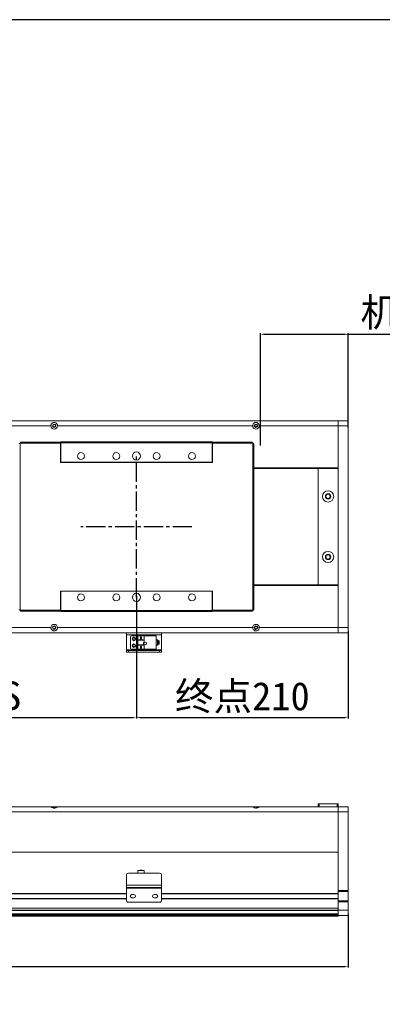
# Model space of a CAD drawing. Header units: millimetres. Extents: x -20285 to -7807, y 12313 to 17573.
# Tile 5 of 37: x -18563 to -18203, y 13457 to 14432. Entities that reach past the tile are written whole.
import ezdxf

# ---------------------------------------------------------------- set-up
doc = ezdxf.new("R2010")
doc.units = ezdxf.units.MM
doc.header["$PDSIZE"] = -1
doc.linetypes.add('CENTER2', pattern=[28.575, 19.05, -3.175, 3.175, -3.175])
doc.dimstyles.new('ISO-25', dxfattribs={"dimtxt": 2.5, "dimasz": 2.5, "dimexe": 1.25, "dimexo": 0.625, "dimtad": 1, "dimtxsty": 'Standard', "dimcen": 2.5, "dimadec": 0, "dimazin": 0, "dimtfac": 1, "dimtmove": 0, "dimatfit": 3, "dimfxl": 0, "dimarcsym": 0})

# ---------------------------------------------------------------- blocks, each defined once
blk = doc.blocks.new('*D342')
at = {"color": 0, "lineweight": -2, "transparency": 16777216}
for p, q in [((-18447.23, 13860.73), (-18447.23, 13739.79)), ((-18847.23, 13800.71), (-18847.23, 13739.79)), ((-18843.93, 13740.79), (-18450.53, 13740.79))]:
    blk.add_line(p, q, dxfattribs=at)
at = {"color": 0, "transparency": 16777216}
for points in [[(-18843.93, 13741.34), (-18843.93, 13740.24), (-18847.23, 13740.79)], [(-18450.53, 13741.34), (-18450.53, 13740.24), (-18447.23, 13740.79)]]:
    blk.add_solid(points, dxfattribs=at)
at = {"layer": 'Defpoints', "color": 0, "transparency": 16777216}
for p in [(-18447.23, 13861.73), (-18847.23, 13801.71), (-18447.23, 13740.79)]:
    blk.add_point(p, dxfattribs=at)
at = {"color": 0, "transparency": 16777216, "insert": (-18647.23, 13760.69), "char_height": 28, "attachment_point": 5}
blk.add_mtext('{\\fSimSun|b0|i0|c134|p2;有效行程S}', dxfattribs=at)
blk = doc.blocks.new('*D343')
at = {"color": 0, "lineweight": -2, "transparency": 16777216}
for p, q in [((-18237.23, 13826.14), (-18237.23, 13739.79)), ((-18447.23, 13782.99), (-18447.23, 13739.79)), ((-18443.93, 13740.79), (-18240.53, 13740.79))]:
    blk.add_line(p, q, dxfattribs=at)
at = {"color": 0, "transparency": 16777216}
for points in [[(-18443.93, 13741.34), (-18443.93, 13740.24), (-18447.23, 13740.79)], [(-18240.53, 13741.34), (-18240.53, 13740.24), (-18237.23, 13740.79)]]:
    blk.add_solid(points, dxfattribs=at)
at = {"layer": 'Defpoints', "color": 0, "transparency": 16777216}
for p in [(-18237.23, 13827.14), (-18447.23, 13783.99), (-18237.23, 13740.79)]:
    blk.add_point(p, dxfattribs=at)
at = {"color": 0, "transparency": 16777216, "insert": (-18342.23, 13760.22), "char_height": 28, "attachment_point": 5}
blk.add_mtext('{\\fSimSun|b0|i0|c134|p2;终点}210', dxfattribs=at)
blk = doc.blocks.new('*D334')
at = {"color": 0, "lineweight": -2, "transparency": 16777216}
for p, q in [((-18324.23, 14010.17), (-18324.23, 14121.26)), ((-18320.93, 14120.26), (-18240.53, 14120.26)), ((-18237.23, 14028.06), (-18237.23, 14121.26)), ((-18237.23, 14120.26), (-18025.44, 14120.26))]:
    blk.add_line(p, q, dxfattribs=at)
at = {"color": 0, "transparency": 16777216}
for points in [[(-18320.93, 14120.81), (-18320.93, 14119.71), (-18324.23, 14120.26)], [(-18240.53, 14120.81), (-18240.53, 14119.71), (-18237.23, 14120.26)]]:
    blk.add_solid(points, dxfattribs=at)
at = {"layer": 'Defpoints', "color": 0, "transparency": 16777216}
for p in [(-18237.23, 14120.26), (-18237.23, 14027.06), (-18324.23, 14009.17)]:
    blk.add_point(p, dxfattribs=at)
at = {"color": 0, "transparency": 16777216, "insert": (-18129.68, 14140.4), "char_height": 28, "attachment_point": 5}
blk.add_mtext('{\\fSimSun|b0|i0|c134|p2;机械极限}87', dxfattribs=at)
blk = doc.blocks.new('*D344')
at = {"color": 0, "lineweight": -2, "transparency": 16777216}
for p, q in [((-19115.23, 13551.44), (-19115.23, 13493.03)), ((-18237.23, 13546.15), (-18237.23, 13493.03)), ((-19111.93, 13494.03), (-18240.53, 13494.03))]:
    blk.add_line(p, q, dxfattribs=at)
at = {"color": 0, "transparency": 16777216}
for points in [[(-19111.93, 13494.58), (-19111.93, 13493.48), (-19115.23, 13494.03)], [(-18240.53, 13494.58), (-18240.53, 13493.48), (-18237.23, 13494.03)]]:
    blk.add_solid(points, dxfattribs=at)
at = {"layer": 'Defpoints', "color": 0, "transparency": 16777216}
for p in [(-19115.23, 13552.44), (-18237.23, 13547.15), (-18237.23, 13494.03)]:
    blk.add_point(p, dxfattribs=at)
at = {"color": 0, "transparency": 16777216, "insert": (-18676.23, 13507.56), "char_height": 24, "attachment_point": 5}
blk.add_mtext('{\\fArial|b0|i0|c0|p34;L}', dxfattribs=at)

msp = doc.modelspace()

# ---------------------------------------------------------------- linework, layer by layer
at = {"color": 7, "linetype": 'Continuous', "lineweight": 15}
for p, q in [((-19010.229, 14034.637), (-18247.229, 14034.637)), ((-18725.479, 14029.637), (-18531.979, 14029.637)), ((-18525.479, 14029.637), (-18331.979, 14029.637)), ((-18325.479, 14029.637), (-18247.229, 14029.637)), ((-18247.229, 14029.637), (-18247.229, 14034.637)), ((-18247.229, 14034.637), (-18237.229, 14034.637)), ((-18247.229, 13987.937), (-18247.229, 14029.637)), ((-18237.229, 14029.637), (-18247.229, 14029.637)), ((-18237.229, 14034.637), (-18237.229, 14029.637)), ((-18237.229, 14029.637), (-18237.229, 13829.637)), ((-18562.469, 14012.377), (-18562.469, 13846.897)), ((-18522.479, 14012.377), (-18562.469, 14012.377)), ((-18522.479, 14013.387), (-18561.772, 14013.387)), ((-18522.479, 14013.387), (-18522.479, 14012.377)), ((-18522.479, 14012.377), (-18522.479, 13993.387)), ((-18522.229, 14013.637), (-18372.229, 14013.637)), ((-18522.229, 14012.637), (-18522.229, 14013.637)), ((-18372.229, 14012.637), (-18522.229, 14012.637)), ((-18522.229, 13993.637), (-18522.229, 14012.637)), ((-18372.229, 14013.637), (-18372.229, 14012.637)), ((-18372.229, 13993.637), (-18372.229, 14012.637)), ((-18332.686, 14013.387), (-18371.979, 14013.387)), ((-18371.979, 14012.377), (-18371.979, 14013.387)), ((-18371.979, 13993.387), (-18371.979, 14012.377)), ((-18331.989, 14012.377), (-18371.979, 14012.377)), ((-18331.989, 13846.897), (-18331.989, 14012.377)), ((-18330.979, 13847.594), (-18330.979, 14011.679)), ((-18522.479, 13993.387), (-18371.979, 13993.387)), ((-18372.229, 13993.637), (-18522.229, 13993.637)), ((-18522.229, 13993.637), (-18522.229, 13993.387)), ((-18372.229, 13993.387), (-18372.229, 13993.637)), ((-18330.979, 13987.937), (-18247.229, 13987.937)), ((-18330.979, 13987.637), (-18247.229, 13987.637)), ((-18330.979, 13987.137), (-18266.229, 13987.137)), ((-18248.229, 13987.137), (-18266.229, 13987.137)), ((-18247.229, 13987.912), (-18247.229, 13987.937)), ((-18247.229, 13987.912), (-18247.229, 13986.137)), ((-18267.229, 13986.137), (-18267.229, 13873.137)), ((-18247.229, 13873.137), (-18247.229, 13986.137)), ((-18330.979, 13872.137), (-18266.229, 13872.137)), ((-18247.229, 13871.637), (-18330.979, 13871.637)), ((-18247.229, 13871.337), (-18330.979, 13871.337)), ((-18266.229, 13872.137), (-18248.229, 13872.137)), ((-18247.229, 13873.137), (-18247.229, 13871.361)), ((-18247.229, 13871.361), (-18247.229, 13871.337)), ((-18247.229, 13871.337), (-18247.229, 13829.637)), ((-18371.979, 13865.887), (-18522.479, 13865.887)), ((-18522.479, 13865.887), (-18522.479, 13846.897)), ((-18522.229, 13865.637), (-18522.229, 13865.887)), ((-18522.229, 13846.637), (-18522.229, 13865.637)), ((-18522.229, 13865.637), (-18372.229, 13865.637)), ((-18372.229, 13865.637), (-18372.229, 13865.887)), ((-18372.229, 13846.637), (-18372.229, 13865.637)), ((-18371.979, 13846.897), (-18371.979, 13865.887)), ((-18562.469, 13846.897), (-18522.479, 13846.897)), ((-18561.772, 13845.887), (-18522.479, 13845.887)), ((-18522.479, 13846.897), (-18522.479, 13845.887)), ((-18522.229, 13846.637), (-18372.229, 13846.637)), ((-18522.229, 13845.637), (-18522.229, 13846.637)), ((-18372.229, 13845.637), (-18522.229, 13845.637)), ((-18372.229, 13846.637), (-18372.229, 13845.637)), ((-18371.979, 13846.897), (-18331.989, 13846.897)), ((-18371.979, 13845.887), (-18371.979, 13846.897)), ((-18371.979, 13845.887), (-18332.686, 13845.887)), ((-18247.229, 13824.637), (-18836.229, 13824.637)), ((-18531.979, 13829.637), (-18725.479, 13829.637)), ((-18331.979, 13829.637), (-18525.479, 13829.637)), ((-18457.229, 13822.4), (-18457.229, 13824.637)), ((-18457.229, 13822.4), (-18422.229, 13822.4)), ((-18457.229, 13822.4), (-18457.229, 13807.735)), ((-18452.229, 13821.637), (-18445.929, 13821.637)), ((-18445.829, 13821.637), (-18445.929, 13821.637)), ((-18445.929, 13817.44), (-18445.929, 13821.637)), ((-18445.829, 13821.637), (-18445.829, 13817.48)), ((-18445.829, 13821.637), (-18439.629, 13821.637)), ((-18439.629, 13821.637), (-18445.829, 13821.637)), ((-18445.829, 13821.637), (-18445.829, 13821.637)), ((-18439.629, 13817.48), (-18439.629, 13821.637)), ((-18439.629, 13821.637), (-18439.629, 13821.637)), ((-18439.629, 13821.637), (-18439.529, 13821.637)), ((-18427.729, 13821.637), (-18439.529, 13821.637)), ((-18439.529, 13821.637), (-18439.529, 13817.44)), ((-18427.729, 13808.237), (-18427.729, 13821.637)), ((-18422.229, 13824.637), (-18422.229, 13822.4)), ((-18422.229, 13807.735), (-18422.229, 13822.4)), ((-18247.229, 13829.637), (-18325.479, 13829.637)), ((-18247.229, 13829.637), (-18237.229, 13829.637)), ((-18247.229, 13824.637), (-18247.229, 13829.637)), ((-18237.229, 13824.637), (-18247.229, 13824.637)), ((-18237.229, 13829.637), (-18237.229, 13824.637)), ((-18453.229, 13820.637), (-18453.229, 13809.237)), ((-18445.929, 13817.44), (-18445.929, 13817.362)), ((-18445.929, 13817.44), (-18445.829, 13817.44)), ((-18445.929, 13817.362), (-18439.529, 13817.362)), ((-18445.929, 13817.362), (-18445.929, 13812.512)), ((-18445.929, 13812.433), (-18445.929, 13812.512)), ((-18445.929, 13812.512), (-18439.529, 13812.512)), ((-18445.929, 13812.433), (-18445.829, 13812.433)), ((-18445.929, 13808.237), (-18445.929, 13812.433)), ((-18439.629, 13817.48), (-18445.829, 13817.48)), ((-18445.829, 13817.48), (-18445.829, 13817.44)), ((-18445.829, 13812.433), (-18445.829, 13812.393)), ((-18445.829, 13812.393), (-18445.829, 13808.237)), ((-18439.629, 13812.393), (-18445.829, 13812.393)), ((-18443.569, 13819.437), (-18442.729, 13820.637)), ((-18443.129, 13819.437), (-18443.569, 13819.437)), ((-18443.569, 13810.237), (-18442.729, 13811.437)), ((-18443.129, 13818.437), (-18443.129, 13819.437)), ((-18442.329, 13818.437), (-18443.129, 13818.437)), ((-18442.729, 13820.637), (-18441.889, 13819.437)), ((-18442.729, 13811.437), (-18441.889, 13810.237)), ((-18441.889, 13819.437), (-18442.329, 13819.437)), ((-18442.329, 13819.437), (-18442.329, 13818.437)), ((-18439.629, 13817.44), (-18439.629, 13817.48)), ((-18439.529, 13817.44), (-18439.629, 13817.44)), ((-18439.629, 13812.393), (-18439.629, 13812.433)), ((-18439.529, 13812.433), (-18439.629, 13812.433)), ((-18439.629, 13808.237), (-18439.629, 13812.393)), ((-18439.529, 13817.44), (-18439.529, 13817.362)), ((-18439.529, 13817.362), (-18439.529, 13815.362)), ((-18439.529, 13812.512), (-18439.529, 13812.433)), ((-18439.529, 13812.433), (-18439.529, 13808.237)), ((-18426.229, 13817.437), (-18427.729, 13817.437)), ((-18427.729, 13812.437), (-18426.229, 13812.437)), ((-18425.729, 13814.937), (-18425.729, 13816.937)), ((-18424.729, 13816.437), (-18425.729, 13816.437)), ((-18425.729, 13812.937), (-18425.729, 13814.937)), ((-18425.729, 13813.437), (-18424.729, 13813.437)), ((-18424.729, 13813.437), (-18424.729, 13816.437)), ((-18457.229, 13806.999), (-18457.229, 13807.735)), ((-18422.229, 13807.735), (-18457.229, 13807.735)), ((-18422.229, 13806.999), (-18457.229, 13806.999)), ((-18457.229, 13806.999), (-18457.229, 13806.999)), ((-18457.229, 13805.499), (-18457.229, 13806.999)), ((-18455.229, 13805.499), (-18457.229, 13805.499)), ((-18455.229, 13806.999), (-18424.229, 13806.999)), ((-18455.229, 13806.999), (-18455.229, 13805.499)), ((-18455.229, 13805.499), (-18424.229, 13805.499)), ((-18445.929, 13808.237), (-18452.229, 13808.237)), ((-18445.929, 13808.237), (-18445.829, 13808.237)), ((-18439.629, 13808.237), (-18445.829, 13808.237)), ((-18443.129, 13810.237), (-18443.569, 13810.237)), ((-18443.129, 13809.237), (-18443.129, 13810.237)), ((-18442.329, 13809.237), (-18443.129, 13809.237)), ((-18441.889, 13810.237), (-18442.329, 13810.237)), ((-18442.329, 13810.237), (-18442.329, 13809.237)), ((-18439.629, 13808.237), (-18439.529, 13808.237)), ((-18439.529, 13808.237), (-18427.729, 13808.237)), ((-18424.229, 13805.499), (-18424.229, 13806.999)), ((-18422.229, 13805.499), (-18424.229, 13805.499)), ((-18422.229, 13807.735), (-18422.229, 13806.999)), ((-18422.229, 13806.999), (-18422.229, 13806.999)), ((-18422.229, 13806.999), (-18422.229, 13805.499)), ((-18267.229, 13652.162), (-18267.229, 13655.162)), ((-18267.229, 13655.162), (-18266.229, 13655.162)), ((-18266.229, 13655.162), (-18266.229, 13652.162)), ((-18266.229, 13655.162), (-18248.229, 13655.162)), ((-18248.229, 13652.162), (-18248.229, 13655.162)), ((-18248.229, 13655.162), (-18247.229, 13655.162)), ((-18247.229, 13655.162), (-18247.229, 13652.162)), ((-18531.979, 13652.162), (-18725.479, 13652.162)), ((-18525.479, 13652.162), (-18531.979, 13652.162)), ((-18331.979, 13652.162), (-18525.479, 13652.162)), ((-18325.479, 13652.162), (-18331.979, 13652.162)), ((-18247.229, 13652.162), (-18325.479, 13652.162)), ((-18247.229, 13652.162), (-18247.229, 13647.162)), ((-18247.229, 13652.146), (-18237.229, 13652.146)), ((-18247.229, 13647.146), (-18247.229, 13652.146)), ((-18247.229, 13647.162), (-18247.229, 13607.162)), ((-18237.229, 13647.146), (-18247.229, 13647.146)), ((-18247.229, 13647.146), (-18247.229, 13569.146)), ((-18237.229, 13652.146), (-18237.229, 13647.146)), ((-18237.229, 13647.146), (-18237.229, 13569.146)), ((-18247.229, 13607.162), (-18839.729, 13607.162)), ((-18247.229, 13566.212), (-18247.229, 13607.162)), ((-18445.829, 13589.231), (-18445.829, 13586.331)), ((-18439.629, 13589.231), (-18445.829, 13589.231)), ((-18443.129, 13589.381), (-18443.569, 13589.381)), ((-18443.569, 13589.381), (-18442.729, 13589.381)), ((-18443.569, 13589.231), (-18443.569, 13589.381)), ((-18443.569, 13589.231), (-18442.729, 13589.231)), ((-18443.129, 13589.231), (-18443.569, 13589.231)), ((-18442.329, 13589.381), (-18443.129, 13589.381)), ((-18443.129, 13589.231), (-18443.129, 13589.381)), ((-18442.329, 13589.231), (-18443.129, 13589.231)), ((-18442.729, 13589.381), (-18441.889, 13589.381)), ((-18442.729, 13589.231), (-18441.889, 13589.231)), ((-18441.889, 13589.381), (-18442.329, 13589.381)), ((-18442.329, 13589.381), (-18442.329, 13589.231)), ((-18441.889, 13589.231), (-18442.329, 13589.231)), ((-18441.889, 13589.231), (-18441.889, 13589.381)), ((-18439.629, 13586.331), (-18439.629, 13589.231)), ((-18457.229, 13574.467), (-18457.229, 13584.3)), ((-18455.229, 13586.3), (-18424.229, 13586.3)), ((-18445.929, 13586.331), (-18445.929, 13586.3)), ((-18445.929, 13586.331), (-18445.829, 13586.331)), ((-18445.929, 13586.331), (-18445.829, 13586.331)), ((-18439.629, 13586.331), (-18439.529, 13586.331)), ((-18439.529, 13586.331), (-18439.629, 13586.331)), ((-18439.529, 13586.3), (-18439.529, 13586.331)), ((-18422.229, 13584.3), (-18422.229, 13574.467)), ((-18422.229, 13574.467), (-18457.229, 13574.467)), ((-18457.229, 13574.467), (-18457.229, 13572.231)), ((-18422.229, 13572.231), (-18457.229, 13572.231)), ((-18457.229, 13572.231), (-18457.229, 13571.494)), ((-18457.229, 13571.494), (-18422.229, 13571.494)), ((-18457.229, 13559.662), (-18457.229, 13571.494)), ((-18422.229, 13572.231), (-18422.229, 13574.467)), ((-18422.229, 13571.494), (-18422.229, 13572.231)), ((-18422.229, 13571.494), (-18422.229, 13559.662)), ((-18247.229, 13569.146), (-18237.229, 13569.146)), ((-18237.229, 13568.146), (-18247.229, 13568.146)), ((-18237.229, 13569.146), (-18237.229, 13568.146)), ((-18237.229, 13568.146), (-18237.229, 13559.146)), ((-18825.229, 13565.912), (-18457.229, 13565.912)), ((-18825.229, 13561.412), (-18457.229, 13561.412)), ((-18424.229, 13557.662), (-18455.229, 13557.662)), ((-18451.729, 13565.262), (-18449.729, 13565.262)), ((-18449.729, 13562.062), (-18451.729, 13562.062)), ((-18429.729, 13565.262), (-18427.729, 13565.262)), ((-18427.729, 13562.062), (-18429.729, 13562.062)), ((-18422.229, 13565.912), (-18247.229, 13565.912)), ((-18422.229, 13561.412), (-18247.229, 13561.412)), ((-18247.229, 13566.212), (-18247.229, 13565.912)), ((-18247.229, 13565.912), (-18247.229, 13561.412)), ((-18247.229, 13561.412), (-18247.229, 13561.112)), ((-18247.229, 13551.662), (-18247.229, 13561.112)), ((-18247.229, 13559.146), (-18237.229, 13559.146)), ((-18237.229, 13558.146), (-18247.229, 13558.146)), ((-18247.229, 13558.146), (-18247.229, 13549.646)), ((-18237.229, 13559.146), (-18237.229, 13558.146)), ((-18237.229, 13558.146), (-18237.229, 13549.646)), ((-19010.229, 13551.662), (-18247.229, 13551.662)), ((-19010.229, 13549.662), (-18247.229, 13549.662)), ((-19010.229, 13549.515), (-18247.229, 13549.515)), ((-18247.229, 13544.646), (-18247.229, 13549.646)), ((-18247.229, 13549.646), (-18237.229, 13549.646)), ((-18237.229, 13549.646), (-18237.229, 13544.646)), ((-19010.229, 13546.108), (-18247.229, 13546.108)), ((-19010.229, 13545.755), (-18247.229, 13545.755)), ((-19010.229, 13544.962), (-18247.229, 13544.962)), ((-18247.229, 13543.962), (-19010.229, 13543.962)), ((-18247.229, 13544.646), (-18247.229, 13543.962)), ((-18237.229, 13544.646), (-18247.229, 13544.646))]:
    msp.add_line(p, q, dxfattribs=at)
at = {"linetype": 'CENTER2'}
for p, q in [((-18447.229, 13859.637), (-18447.229, 13999.637)), ((-18392.229, 13929.637), (-18502.229, 13929.637))]:
    msp.add_line(p, q, dxfattribs=at)
at = {"color": 8, "linetype": 'Continuous', "lineweight": 15}
for p, q in [((-18426.229, 13814.937), (-18426.229, 13817.437)), ((-18426.229, 13812.437), (-18426.229, 13814.937)), ((-18247.229, 13647.162), (-18839.729, 13647.162)), ((-18825.229, 13566.212), (-18457.229, 13566.212)), ((-18825.229, 13561.112), (-18457.229, 13561.112)), ((-18422.229, 13566.212), (-18247.229, 13566.212)), ((-18422.229, 13561.112), (-18247.229, 13561.112))]:
    msp.add_line(p, q, dxfattribs=at)
msp.add_lwpolyline([(-20285.094, 12312.549), (-16911.251, 12312.549), (-16911.251, 14431.88), (-20285.094, 14431.88)], close=True)
at = {"color": 7, "linetype": 'Continuous', "lineweight": 15, "flags": 128}
for points in [[(-18443.569, 13819.437), (-18443.569, 13819.437)], [(-18442.729, 13820.637), (-18442.729, 13820.637)], [(-18442.729, 13811.437), (-18442.729, 13811.437)], [(-18441.889, 13819.437), (-18441.889, 13819.437)], [(-18457.229, 13806.999), (-18457.191, 13806.999), (-18457.077, 13806.999), (-18456.892, 13806.999), (-18456.643, 13806.999), (-18456.34, 13806.999), (-18455.995, 13806.999), (-18455.619, 13806.999), (-18455.229, 13806.999)], [(-18443.569, 13810.237), (-18443.569, 13810.237)], [(-18441.889, 13810.237), (-18441.889, 13810.237)], [(-18424.229, 13806.999), (-18423.839, 13806.999), (-18423.464, 13806.999), (-18423.118, 13806.999), (-18422.815, 13806.999), (-18422.566, 13806.999), (-18422.381, 13806.999), (-18422.268, 13806.999), (-18422.229, 13806.999)]]:
    msp.add_lwpolyline(points, dxfattribs=at)
at = {"color": 7, "linetype": 'Continuous', "lineweight": 15}
for centre, radius in [((-18528.729, 14029.637), 1.7), ((-18528.729, 14029.637), 1.25), ((-18328.729, 14029.637), 1.7), ((-18328.729, 14029.637), 1.25), ((-18502.229, 13999.637), 3.4), ((-18467.229, 13999.637), 3.4), ((-18447.229, 13999.637), 4), ((-18427.229, 13999.637), 3.4), ((-18392.229, 13999.637), 3.4), ((-18257.229, 13959.637), 5.6), ((-18257.229, 13959.637), 2.65), ((-18257.229, 13959.637), 2.1), ((-18257.229, 13899.637), 5.6), ((-18257.229, 13899.637), 2.65), ((-18257.229, 13899.637), 2.1), ((-18502.229, 13859.637), 3.4), ((-18467.229, 13859.637), 3.4), ((-18447.229, 13859.637), 4), ((-18427.229, 13859.637), 3.4), ((-18392.229, 13859.637), 3.4), ((-18528.729, 13829.637), 1.7), ((-18528.729, 13829.637), 1.25), ((-18328.729, 13829.637), 1.7), ((-18328.729, 13829.637), 1.25), ((-18449.729, 13818.437), 1.75), ((-18449.729, 13811.737), 1.75), ((-18449.729, 13818.437), 1.25), ((-18449.729, 13811.737), 1.25), ((-18438.529, 13813.937), 1.4)]:
    msp.add_circle(centre, radius, dxfattribs=at)
for centre, radius, start, end in [((-18528.729, 14029.637), 3.25, 180, 0), ((-18328.729, 14029.637), 3.25, 180, 0), ((-18266.229, 13986.137), 1, 90, 180), ((-18248.229, 13986.137), 1, 0, 90), ((-18266.229, 13873.137), 1, 180, 270), ((-18248.229, 13873.137), 1, 270, 0), ((-18528.729, 13829.637), 3.25, 0, 180), ((-18328.729, 13829.637), 3.25, 0, 180), ((-18452.229, 13820.637), 1, 90, 180), ((-18438.529, 13813.937), 1.741, 125.059565, 234.940435), ((-18426.229, 13816.937), 0.5, 0, 90), ((-18426.229, 13812.937), 0.5, 270, 0), ((-18452.229, 13809.237), 1, 180, 270), ((-18455.229, 13584.3), 2, 90, 180), ((-18424.229, 13584.3), 2, 0, 90), ((-18455.229, 13559.662), 2, 180, 270), ((-18451.729, 13563.662), 1.6, 90, 270), ((-18449.729, 13563.662), 1.6, 270, 90), ((-18429.729, 13563.662), 1.6, 90, 270), ((-18427.729, 13563.662), 1.6, 270, 90), ((-18424.229, 13559.662), 2, 270, 0)]:
    msp.add_arc(centre, radius, start, end, dxfattribs=at)
for points, knots in [([(-18531.979, 14029.637), (-18531.95, 14029.965), (-18531.891, 14030.62), (-18531.443, 14031.506), (-18530.748, 14032.259), (-18529.857, 14032.743), (-18528.877, 14032.924), (-18527.996, 14032.842), (-18527.159, 14032.528), (-18526.371, 14031.955), (-18525.772, 14031.116), (-18525.506, 14030.268), (-18525.486, 14029.79), (-18525.479, 14029.637)], [0, 0, 0, 0, 0.0932803, 0.1862508, 0.2870402, 0.4026419, 0.4861272, 0.5698401, 0.6507917, 0.7477945, 0.8634913, 0.9562295, 1, 1, 1, 1]), ([(-18331.979, 14029.637), (-18331.95, 14029.965), (-18331.891, 14030.62), (-18331.443, 14031.506), (-18330.748, 14032.259), (-18329.857, 14032.743), (-18328.877, 14032.924), (-18327.996, 14032.842), (-18327.159, 14032.528), (-18326.371, 14031.955), (-18325.772, 14031.116), (-18325.506, 14030.268), (-18325.486, 14029.79), (-18325.479, 14029.637)], [0, 0, 0, 0, 0.0932799, 0.1862504, 0.2870398, 0.4026439, 0.4861292, 0.5698393, 0.6507909, 0.7477937, 0.8634921, 0.9562295, 1, 1, 1, 1]), ([(-18563.479, 14011.679), (-18563.469, 14011.728), (-18563.446, 14011.83), (-18563.261, 14011.988), (-18562.972, 14012.151), (-18562.686, 14012.281), (-18562.516, 14012.356), (-18562.469, 14012.377)], [0, 0, 0, 0, 0.2076659, 0.4422505, 0.6768638, 0.9114553, 1, 1, 1, 1]), ([(-18562.469, 14012.377), (-18562.421, 14012.486), (-18562.318, 14012.72), (-18562.161, 14013.038), (-18561.997, 14013.279), (-18561.867, 14013.377), (-18561.793, 14013.385), (-18561.772, 14013.387)], [0, 0, 0, 0, 0.2076678, 0.4422369, 0.6768373, 0.9114491, 1, 1, 1, 1]), ([(-18332.686, 14013.387), (-18332.638, 14013.376), (-18332.535, 14013.354), (-18332.378, 14013.169), (-18332.214, 14012.879), (-18332.084, 14012.593), (-18332.01, 14012.423), (-18331.989, 14012.377)], [0, 0, 0, 0, 0.2076622, 0.4422367, 0.6768447, 0.9114485, 1, 1, 1, 1]), ([(-18331.989, 14012.377), (-18331.879, 14012.328), (-18331.646, 14012.226), (-18331.327, 14012.068), (-18331.087, 14011.905), (-18330.988, 14011.775), (-18330.981, 14011.7), (-18330.979, 14011.679)], [0, 0, 0, 0, 0.20766534, 0.44224257, 0.67684267, 0.9114486, 1, 1, 1, 1]), ([(-18562.469, 13846.897), (-18562.579, 13846.945), (-18562.813, 13847.047), (-18563.131, 13847.205), (-18563.371, 13847.368), (-18563.47, 13847.498), (-18563.477, 13847.573), (-18563.479, 13847.594)], [0, 0, 0, 0, 0.2076518, 0.4422195, 0.6768357, 0.911445, 1, 1, 1, 1]), ([(-18561.772, 13845.887), (-18561.82, 13845.897), (-18561.923, 13845.919), (-18562.08, 13846.104), (-18562.244, 13846.394), (-18562.374, 13846.68), (-18562.449, 13846.85), (-18562.469, 13846.897)], [0, 0, 0, 0, 0.2076674, 0.442238, 0.6768385, 0.9114473, 1, 1, 1, 1]), ([(-18331.989, 13846.897), (-18332.037, 13846.787), (-18332.14, 13846.553), (-18332.298, 13846.235), (-18332.461, 13845.994), (-18332.591, 13845.896), (-18332.666, 13845.889), (-18332.686, 13845.887)], [0, 0, 0, 0, 0.2076638, 0.4422341, 0.676844, 0.9114486, 1, 1, 1, 1]), ([(-18330.979, 13847.594), (-18330.99, 13847.545), (-18331.012, 13847.443), (-18331.197, 13847.285), (-18331.487, 13847.122), (-18331.772, 13846.992), (-18331.943, 13846.917), (-18331.989, 13846.897)], [0, 0, 0, 0, 0.2076617, 0.4422391, 0.6768391, 0.9114401, 1, 1, 1, 1]), ([(-18525.479, 13829.637), (-18525.509, 13829.308), (-18525.567, 13828.653), (-18526.016, 13827.767), (-18526.71, 13827.014), (-18527.602, 13826.53), (-18528.581, 13826.349), (-18529.463, 13826.431), (-18530.299, 13826.745), (-18531.088, 13827.318), (-18531.686, 13828.157), (-18531.952, 13829.005), (-18531.973, 13829.483), (-18531.979, 13829.637)], [0, 0, 0, 0, 0.09327974, 0.18624958, 0.28703903, 0.40264295, 0.48612819, 0.56983823, 0.65078983, 0.74779319, 0.86349102, 0.9562299, 1, 1, 1, 1]), ([(-18325.479, 13829.637), (-18325.509, 13829.308), (-18325.567, 13828.653), (-18326.016, 13827.767), (-18326.711, 13827.014), (-18327.602, 13826.53), (-18328.581, 13826.349), (-18329.463, 13826.431), (-18330.299, 13826.745), (-18331.088, 13827.318), (-18331.686, 13828.157), (-18331.952, 13829.005), (-18331.973, 13829.483), (-18331.979, 13829.637)], [0, 0, 0, 0, 0.0932793, 0.1862503, 0.2870397, 0.4026412, 0.4861292, 0.5698392, 0.6507907, 0.7477941, 0.8634919, 0.9562299, 1, 1, 1, 1]), ([(-18525.479, 13652.162), (-18525.509, 13652.142), (-18525.567, 13652.104), (-18526.016, 13651.824), (-18526.71, 13651.444), (-18527.602, 13651.086), (-18528.581, 13650.929), (-18529.463, 13651.002), (-18530.299, 13651.251), (-18531.088, 13651.619), (-18531.686, 13651.973), (-18531.952, 13652.144), (-18531.973, 13652.158), (-18531.979, 13652.162)], [0, 0, 0, 0, 0.09327974, 0.18624958, 0.28703903, 0.40264295, 0.48612819, 0.56983823, 0.65078983, 0.74779319, 0.86349102, 0.9562299, 1, 1, 1, 1]), ([(-18325.479, 13652.162), (-18325.509, 13652.142), (-18325.567, 13652.104), (-18326.016, 13651.824), (-18326.711, 13651.444), (-18327.602, 13651.086), (-18328.581, 13650.929), (-18329.463, 13651.002), (-18330.299, 13651.251), (-18331.088, 13651.619), (-18331.686, 13651.973), (-18331.952, 13652.144), (-18331.973, 13652.158), (-18331.979, 13652.162)], [0, 0, 0, 0, 0.0932793, 0.1862503, 0.2870397, 0.4026412, 0.4861292, 0.5698392, 0.6507907, 0.7477941, 0.8634919, 0.9562299, 1, 1, 1, 1])]:
    msp.add_open_spline(points, degree=3, knots=knots, dxfattribs=at)

# ---------------------------------------------------------------- dimensions: what is measured, and where the dimension line sits
for base, p1, p2, text, picture, middle in [((-18237.229, 14120.263), (-18324.229, 14009.172), (-18237.229, 14027.064), '{\\fSimSun|b0|i0|c134|p2;机械极限}<>', '*D334', (-18129.684, 14140.401)), ((-18447.229, 13740.788), (-18847.229, 13801.707), (-18447.229, 13861.726), '{\\fSimSun|b0|i0|c134|p2;有效行程S}', '*D342', (-18647.229, 13760.692)), ((-18237.229, 13740.788), (-18447.229, 13783.989), (-18237.229, 13827.137), '{\\fSimSun|b0|i0|c134|p2;终点}<>', '*D343', (-18342.229, 13760.223))]:
    dim = msp.add_linear_dim(base=base, p1=p1, p2=p2, text=text, dimstyle='ISO-25', override={"dimtxt": 28, "dimasz": 3.302, "dimexe": 1, "dimexo": 1, "dimgap": 1.524, "dimtih": 1, "dimtoh": 1, "dimdsep": 46, "dimadec": 2, "dimtzin": 0})
    dim.commit()
    dim.dimension.update_dxf_attribs({"geometry": picture, "text_midpoint": middle})
dim = msp.add_linear_dim(base=(-18237.229, 13494.033), p1=(-19115.229, 13552.438), p2=(-18237.229, 13547.146), text='{\\fArial|b0|i0|c0|p34;L}', dimstyle='ISO-25', override={"dimtxt": 24, "dimasz": 3.302, "dimexe": 1, "dimexo": 1, "dimgap": 1.524, "dimtih": 1, "dimtoh": 1, "dimdsep": 46, "dimadec": 2, "dimtzin": 0})
dim.commit()
dim.dimension.update_dxf_attribs({"geometry": '*D344', "text_midpoint": (-18676.229, 13494.033), "dimtype": 160})

doc.saveas('drawing.dxf')
